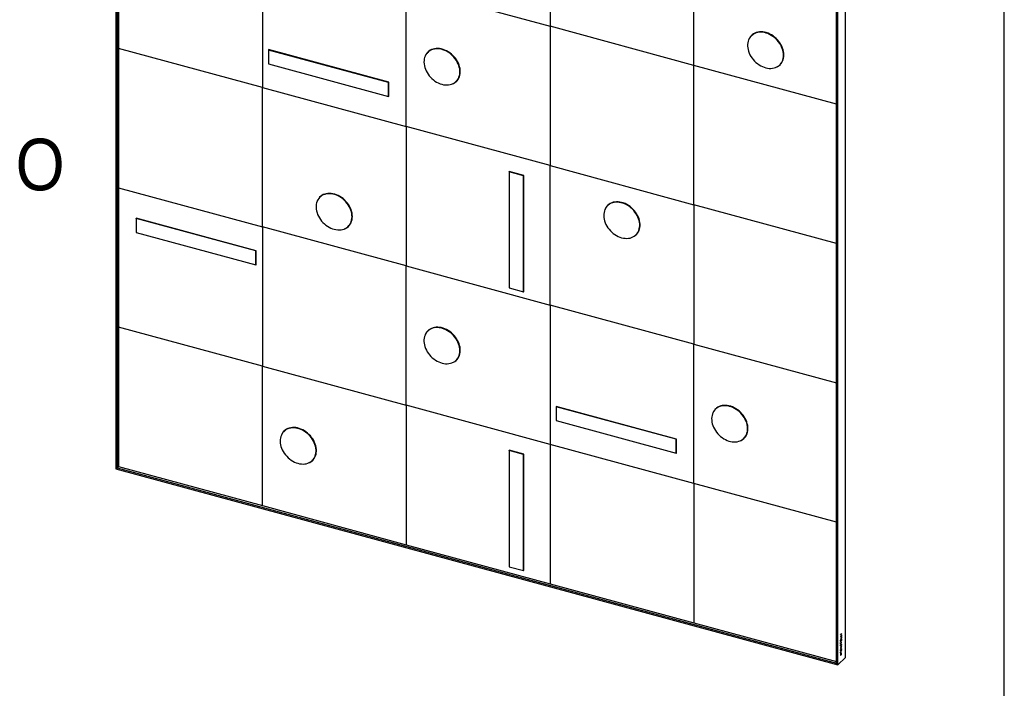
# Model space of a CAD drawing. Header units: millimetres. Extents: x 145 to 6295, y 51 to 4356.
# Tile 18 of 19: x 4478 to 6295, y 1563 to 2797. Entities that reach past the tile are written whole.
import ezdxf

# ---------------------------------------------------------------- set-up
doc = ezdxf.new("R2010")
doc.units = ezdxf.units.MM
doc.header["$LTSCALE"] = 15
doc.linetypes.add('SLD-Solido', pattern=[0])
doc.layers.add('SCHIZZI', color=9, linetype='Continuous')
doc.layers.add('SEZIONI', color=9, linetype='SLD-Solido')
doc.styles.add('SLDTEXTSTYLE0', font='GOTHIC.TTF', dxfattribs={"width": 0.913})

msp = doc.modelspace()

# ---------------------------------------------------------------- linework, layer by layer
for p, q in [((4655.82, 3773.49), (4655.82, 1968.29)), ((4658.47, 3770.19), (4658.47, 1970.14)), ((6001.75, 1619.97), (6001.75, 3425.16)), ((5985.1, 1609.59), (5985.1, 3409.65)), ((5987.75, 1606.3), (5987.75, 3411.5)), ((5456.78, 3041.84), (5456.78, 2784.69)), ((4660.8, 3001.02), (4660.8, 2743.87)), ((5722.1, 2712.58), (5722.1, 2969.73)), ((4926.13, 2928.91), (4926.13, 2671.76)), ((5191.45, 2599.65), (5191.45, 2856.8)), ((5191.45, 2856.8), (5456.78, 2784.69)), ((5722.1, 2712.58), (5456.78, 2784.69)), ((5456.78, 2784.69), (5456.78, 2527.54)), ((5829.51, 2768.56), (5828.11, 2767.2)), ((4926.13, 2671.76), (4660.8, 2743.87)), ((4660.8, 2743.87), (4660.8, 2486.72)), ((4937.6, 2740.92), (4938.41, 2741.71)), ((5158.71, 2680.83), (4937.6, 2740.92)), ((4937.6, 2740.92), (4937.6, 2715.21)), ((5159.17, 2681.71), (4937.63, 2741.92)), ((4937.63, 2741.92), (4937.63, 2740.94)), ((5232.53, 2737.95), (5231.12, 2736.58)), ((4937.6, 2715.21), (5158.71, 2655.11)), ((5722.1, 2455.43), (5722.1, 2712.58)), ((5985.1, 2641.11), (5722.1, 2712.58)), ((5880.49, 2713.52), (5881.89, 2714.89)), ((4926.13, 2414.61), (4926.13, 2671.76)), ((4926.13, 2671.76), (5191.45, 2599.65)), ((5158.71, 2680.83), (5159.17, 2681.28)), ((5158.71, 2655.11), (5158.71, 2680.83)), ((5159.17, 2655.57), (5159.17, 2681.71)), ((5283.51, 2682.91), (5284.91, 2684.27)), ((5158.71, 2655.11), (5159.17, 2655.57)), ((5191.45, 2599.65), (5191.45, 2342.5)), ((5456.78, 2527.54), (5191.45, 2599.65)), ((5456.78, 2527.54), (5722.1, 2455.43)), ((5456.78, 2270.39), (5456.78, 2527.54)), ((5381.14, 2516.23), (5381.6, 2516.69)), ((5381.14, 2516.23), (5381.14, 2301.94)), ((5407.67, 2509.02), (5381.14, 2516.23)), ((5408.14, 2509.48), (5381.16, 2516.81)), ((5381.16, 2516.81), (5381.16, 2516.26)), ((5407.67, 2509.02), (5408.14, 2509.48)), ((5407.67, 2294.73), (5407.67, 2509.02)), ((5408.14, 2294.76), (5408.14, 2509.48)), ((4660.8, 2486.72), (4926.13, 2414.61)), ((4660.8, 2486.72), (4660.8, 2229.57)), ((5033.53, 2470.59), (5032.13, 2469.22)), ((5564.18, 2454.95), (5562.78, 2453.58)), ((5985.1, 2383.96), (5722.1, 2455.43)), ((5722.1, 2455.43), (5722.1, 2198.28)), ((4693.06, 2430.23), (4693.53, 2430.68)), ((4693.06, 2430.23), (4693.06, 2404.51)), ((4914.16, 2370.14), (4693.06, 2430.23)), ((4914.63, 2370.59), (4693.08, 2430.8)), ((4693.08, 2430.8), (4693.08, 2430.25)), ((5084.52, 2415.55), (5085.92, 2416.92)), ((4693.06, 2404.51), (4914.16, 2344.42)), ((5191.45, 2342.5), (4926.13, 2414.61)), ((4926.13, 2414.61), (4926.13, 2157.46)), ((5615.17, 2399.91), (5616.57, 2401.27)), ((4914.16, 2370.14), (4914.63, 2370.59)), ((4914.16, 2344.42), (4914.16, 2370.14)), ((4914.63, 2344.45), (4914.63, 2370.59)), ((4914.16, 2344.42), (4914.63, 2344.88)), ((4914.29, 2344.54), (4914.63, 2344.45)), ((5191.45, 2085.35), (5191.45, 2342.5)), ((5191.45, 2342.5), (5456.78, 2270.39)), ((5381.14, 2301.94), (5407.67, 2294.73)), ((5407.67, 2294.73), (5408.14, 2295.18)), ((5407.79, 2294.85), (5408.14, 2294.76)), ((5456.78, 2270.39), (5456.78, 2013.24)), ((5722.1, 2198.28), (5456.78, 2270.39)), ((4926.13, 2157.46), (4660.8, 2229.57)), ((4660.8, 2229.57), (4660.8, 1972.42)), ((5232.53, 2223.65), (5231.12, 2222.28)), ((5722.1, 2198.28), (5985.1, 2126.81)), ((5722.1, 1941.13), (5722.1, 2198.28)), ((5283.51, 2168.61), (5284.91, 2169.97)), ((4926.13, 1900.31), (4926.13, 2157.46)), ((4926.13, 2157.46), (5191.45, 2085.35)), ((5456.78, 2013.24), (5191.45, 2085.35)), ((5191.45, 2085.35), (5191.45, 1828.2)), ((5468.25, 2082.83), (5468.72, 2083.28)), ((5689.36, 2022.74), (5468.25, 2082.83)), ((5468.25, 2082.83), (5468.25, 2057.11)), ((5689.82, 2023.19), (5468.28, 2083.4)), ((5468.28, 2083.4), (5468.28, 2082.85)), ((5763.18, 2079.43), (5761.78, 2078.06)), ((5468.25, 2057.11), (5689.36, 1997.02)), ((4967.2, 2038.61), (4965.8, 2037.24)), ((5689.36, 2022.74), (5689.82, 2023.19)), ((5689.36, 1997.02), (5689.36, 2022.74)), ((5689.82, 1997.05), (5689.82, 2023.19)), ((5814.16, 2024.39), (5815.56, 2025.75)), ((5381.14, 2001.93), (5381.6, 2002.39)), ((5381.14, 2001.93), (5381.14, 1787.64)), ((5407.67, 1994.72), (5381.14, 2001.93)), ((5408.14, 1995.18), (5381.16, 2002.51)), ((5381.16, 2002.51), (5381.16, 2001.95)), ((5722.1, 1941.13), (5456.78, 2013.24)), ((5456.78, 2013.24), (5456.78, 1756.09)), ((5018.19, 1983.57), (5019.59, 1984.93)), ((5407.67, 1994.72), (5408.14, 1995.18)), ((5407.67, 1780.43), (5407.67, 1994.72)), ((5408.14, 1780.45), (5408.14, 1995.18)), ((5689.36, 1997.02), (5689.82, 1997.48)), ((5689.48, 1997.14), (5689.82, 1997.05)), ((4655.82, 1968.29), (4658.47, 1970.14)), ((4655.82, 1968.29), (5987.75, 1606.3)), ((4658.47, 1970.14), (4660.8, 1972.42)), ((4658.47, 1970.14), (5985.1, 1609.59)), ((4660.8, 1972.42), (4926.13, 1900.31)), ((5985.1, 1869.66), (5722.1, 1941.13)), ((5722.1, 1941.13), (5722.1, 1683.98)), ((4926.13, 1900.31), (5191.45, 1828.2)), ((5191.45, 1828.2), (5456.78, 1756.09)), ((5381.14, 1787.64), (5407.67, 1780.43)), ((5407.67, 1780.43), (5408.14, 1780.88)), ((5407.79, 1780.55), (5408.14, 1780.45)), ((5456.78, 1756.09), (5722.1, 1683.98)), ((5722.1, 1683.98), (5985.1, 1612.51)), ((5994.47, 1664.21), (5992.42, 1662.21)), ((5992.42, 1661.63), (5994.38, 1663.55)), ((5992.42, 1661.52), (5994.47, 1663.52)), ((5992.42, 1662.21), (5992.42, 1661.52)), ((5994.12, 1659.74), (5992.42, 1658.08)), ((5992.42, 1657.5), (5994.38, 1659.41)), ((5992.42, 1657.38), (5994.47, 1659.39)), ((5992.42, 1658.08), (5992.42, 1657.38)), ((5994.12, 1655.65), (5992.42, 1653.98)), ((5992.42, 1653.4), (5994.38, 1655.31)), ((5992.42, 1653.29), (5994.47, 1655.29)), ((5992.42, 1653.98), (5992.42, 1653.29)), ((5994.47, 1662.04), (5994.12, 1661.7)), ((5994.12, 1661.7), (5994.12, 1659.74)), ((5994.47, 1657.94), (5994.12, 1657.61)), ((5994.12, 1657.61), (5994.12, 1655.65)), ((5994.47, 1653.75), (5994.13, 1653.42)), ((5994.13, 1653.42), (5994.13, 1651.28)), ((5994.38, 1663.55), (5994.38, 1664.13)), ((5994.38, 1663.55), (5994.47, 1663.52)), ((5994.38, 1659.41), (5994.38, 1661.95)), ((5994.38, 1659.41), (5994.47, 1659.39)), ((5994.38, 1655.31), (5994.38, 1657.86)), ((5994.38, 1655.31), (5994.47, 1655.29)), ((5994.38, 1650.94), (5994.38, 1653.66)), ((5994.47, 1663.52), (5994.47, 1664.21)), ((5994.47, 1659.39), (5994.47, 1662.04)), ((5994.47, 1655.29), (5994.47, 1657.94)), ((5994.47, 1650.92), (5994.47, 1653.75)), ((5992.41, 1637.54), (5992.4, 1637.53)), ((5992.4, 1637.53), (5992.4, 1636.9)), ((5992.4, 1636.94), (5994.38, 1637.28)), ((5992.4, 1636.9), (5994.47, 1637.26)), ((5994.47, 1641.2), (5992.41, 1637.54)), ((5992.76, 1652.05), (5992.42, 1651.72)), ((5992.42, 1651.72), (5992.42, 1648.92)), ((5992.42, 1649.03), (5994.38, 1650.94)), ((5992.42, 1648.92), (5994.47, 1650.92)), ((5992.77, 1647.81), (5992.42, 1647.46)), ((5992.42, 1647.46), (5992.42, 1644.4)), ((5992.42, 1644.51), (5992.68, 1644.77)), ((5992.42, 1644.4), (5992.77, 1644.74)), ((5992.65, 1643.33), (5992.64, 1643.31)), ((5992.94, 1643.24), (5992.65, 1643.33)), ((5992.85, 1643.26), (5992.65, 1643.33)), ((5992.67, 1649.97), (5992.67, 1651.97)), ((5992.67, 1649.97), (5992.76, 1649.94)), ((5992.68, 1646.65), (5992.68, 1647.72)), ((5992.68, 1645.95), (5994.38, 1647.61)), ((5992.68, 1646.65), (5992.77, 1646.62)), ((5992.68, 1644.77), (5992.68, 1645.95)), ((5992.68, 1645.95), (5992.77, 1645.92)), ((5992.68, 1644.77), (5992.77, 1644.74)), ((5992.76, 1649.94), (5992.76, 1652.05)), ((5993.26, 1650.44), (5992.76, 1649.94)), ((5994.47, 1648.28), (5992.77, 1646.62)), ((5992.77, 1646.62), (5992.77, 1647.81)), ((5992.77, 1645.92), (5994.47, 1647.58)), ((5992.77, 1644.74), (5992.77, 1645.92)), ((5993.55, 1639.05), (5992.78, 1637.68)), ((5992.78, 1637.68), (5992.86, 1637.65)), ((5992.84, 1643.24), (5992.85, 1643.26)), ((5992.85, 1643.26), (5992.94, 1643.24)), ((5993.64, 1639.03), (5992.86, 1637.65)), ((5992.86, 1637.65), (5993.64, 1637.8)), ((5992.9, 1641.01), (5992.9, 1641.02)), ((5992.93, 1643.22), (5992.94, 1643.24)), ((5992.96, 1641.66), (5992.95, 1641.65)), ((5992.99, 1640.99), (5992.99, 1641)), ((5993.6, 1652.64), (5993.26, 1652.31)), ((5993.26, 1652.31), (5993.26, 1650.44)), ((5993.51, 1650.79), (5993.51, 1652.55)), ((5993.51, 1650.79), (5993.6, 1650.77)), ((5993.55, 1639.05), (5993.64, 1639.03)), ((5993.6, 1650.77), (5993.6, 1652.64)), ((5994.13, 1651.28), (5993.6, 1650.77)), ((5993.64, 1637.8), (5993.64, 1639.03)), ((5993.82, 1644), (5993.83, 1644)), ((5993.88, 1644.64), (5993.87, 1644.63)), ((5993.9, 1642.16), (5993.89, 1642.14)), ((5993.89, 1642.14), (5994.16, 1641.98)), ((5993.89, 1639.64), (5994.38, 1640.49)), ((5993.89, 1637.9), (5993.89, 1639.64)), ((5993.89, 1639.64), (5993.98, 1639.61)), ((5993.89, 1637.9), (5993.98, 1637.87)), ((5994.13, 1635.82), (5993.89, 1635.13)), ((5993.89, 1635.13), (5993.89, 1635.12)), ((5993.91, 1643.97), (5993.91, 1643.98)), ((5993.98, 1639.61), (5994.47, 1640.47)), ((5993.98, 1637.87), (5993.98, 1639.61)), ((5994.47, 1637.97), (5993.98, 1637.87)), ((5994.14, 1635.81), (5994.13, 1635.82)), ((5994.16, 1641.98), (5994.17, 1642)), ((5994.38, 1650.94), (5994.47, 1650.92)), ((5994.38, 1647.61), (5994.38, 1648.2)), ((5994.38, 1647.61), (5994.47, 1647.58)), ((5994.38, 1640.49), (5994.38, 1641.05)), ((5994.38, 1640.49), (5994.47, 1640.47)), ((5994.38, 1637.28), (5994.38, 1637.95)), ((5994.38, 1637.28), (5994.47, 1637.26)), ((5994.47, 1647.58), (5994.47, 1648.28)), ((5994.47, 1640.47), (5994.47, 1641.2)), ((5994.47, 1637.26), (5994.47, 1637.97)), ((6001.75, 1619.97), (5987.75, 1606.3)), ((5992.48, 1633.6), (5991.86, 1633.51)), ((5991.86, 1633.51), (5991.86, 1632.99)), ((5991.86, 1633.03), (5992.32, 1633.09)), ((5991.86, 1632.99), (5992.4, 1633.07)), ((5992.32, 1633.09), (5992.4, 1633.07)), ((5992.42, 1623.82), (5994.38, 1625.74)), ((5992.42, 1623.71), (5994.47, 1625.72)), ((5992.42, 1625.12), (5992.42, 1623.71)), ((5992.65, 1629.85), (5992.43, 1629.64)), ((5992.43, 1629.64), (5992.43, 1628.06)), ((5992.43, 1628.17), (5993.48, 1629.19)), ((5992.43, 1628.06), (5993.57, 1629.17)), ((5992.56, 1628.76), (5992.56, 1629.77)), ((5992.56, 1628.76), (5992.65, 1628.73)), ((5993.87, 1633.31), (5992.65, 1633.14)), ((5992.65, 1633.14), (5992.74, 1633.11)), ((5992.65, 1628.73), (5992.65, 1629.85)), ((5992.88, 1628.96), (5992.65, 1628.73)), ((5992.67, 1625.49), (5992.67, 1624.77)), ((5992.67, 1624.77), (5992.76, 1624.74)), ((5992.71, 1634.4), (5992.7, 1634.38)), ((5992.9, 1634.25), (5992.7, 1634.37)), ((5992.99, 1634.23), (5992.71, 1634.4)), ((5992.73, 1633.67), (5992.82, 1633.65)), ((5993.96, 1633.28), (5992.74, 1633.11)), ((5992.76, 1624.74), (5994.12, 1626.07)), ((5992.76, 1625.46), (5992.76, 1624.74)), ((5994.11, 1633.83), (5992.82, 1633.65)), ((5993.11, 1630.16), (5992.88, 1629.94)), ((5992.88, 1629.94), (5992.88, 1628.96)), ((5992.89, 1634.23), (5992.9, 1634.25)), ((5992.9, 1634.25), (5992.99, 1634.23)), ((5992.98, 1634.21), (5992.99, 1634.23)), ((5993.02, 1629.2), (5993.02, 1630.07)), ((5993.02, 1629.2), (5993.11, 1629.18)), ((5993.11, 1629.18), (5993.11, 1630.16)), ((5993.35, 1629.41), (5993.11, 1629.18)), ((5993.35, 1631.71), (5993.36, 1631.72)), ((5993.57, 1630.76), (5993.35, 1630.54)), ((5993.35, 1630.54), (5993.35, 1629.41)), ((5993.36, 1627.43), (5993.35, 1627.42)), ((5993.44, 1632.41), (5993.44, 1632.41)), ((5993.44, 1631.69), (5993.45, 1631.69)), ((5993.44, 1628.13), (5993.44, 1628.12)), ((5993.45, 1627.41), (5993.44, 1627.4)), ((5993.48, 1629.19), (5993.48, 1630.67)), ((5993.48, 1629.19), (5993.57, 1629.17)), ((5993.57, 1629.17), (5993.57, 1630.76)), ((5993.87, 1633.31), (5993.96, 1633.28)), ((5994.12, 1626.07), (5994.12, 1626.79)), ((5994.22, 1633.36), (5994.9, 1633.45)), ((5994.22, 1633.36), (5994.31, 1633.33)), ((5994.31, 1633.33), (5994.99, 1633.43)), ((5994.35, 1633.9), (5994.43, 1633.87)), ((5994.38, 1625.74), (5994.38, 1627.15)), ((5994.38, 1625.74), (5994.47, 1625.72)), ((5994.99, 1633.95), (5994.43, 1633.87)), ((5994.47, 1625.72), (5994.47, 1627.13)), ((5994.9, 1633.45), (5994.9, 1633.94)), ((5994.9, 1633.45), (5994.99, 1633.43)), ((5994.99, 1633.43), (5994.99, 1633.95)), ((5987.75, 1606.3), (5985.1, 1609.59))]:
    msp.add_line(p, q)
at = {"flags": 128}
for points in [[(5822.92, 2738.48), (5824.11, 2735.27), (5825.57, 2732.11), (5827.3, 2729.03), (5829.29, 2726.05), (5831.51, 2723.2), (5833.94, 2720.52), (5836.56, 2718.02), (5839.35, 2715.73), (5842.28, 2713.67), (5845.32, 2711.86), (5848.44, 2710.32), (5851.62, 2709.05), (5854.82, 2708.08), (5858.02, 2707.41), (5861.18, 2707.05), (5864.28, 2706.99), (5867.29, 2707.25), (5870.17, 2707.82), (5872.91, 2708.69), (5875.47, 2709.86), (5877.84, 2711.32), (5879.98, 2713.04), (5881.89, 2715.02), (5883.53, 2717.23), (5884.91, 2719.67), (5886, 2722.29), (5886.79, 2725.09), (5887.28, 2728.02), (5887.46, 2731.07), (5887.34, 2734.21), (5886.9, 2737.41), (5886.16, 2740.63), (5885.12, 2743.85), (5883.8, 2747.04), (5882.2, 2750.16), (5880.33, 2753.2), (5878.23, 2756.11), (5875.9, 2758.88), (5873.37, 2761.47), (5870.66, 2763.87), (5867.8, 2766.05), (5864.82, 2767.99), (5861.73, 2769.67), (5858.58, 2771.07), (5855.38, 2772.19), (5852.18, 2773.01), (5848.99, 2773.53), (5845.86, 2773.74), (5842.8, 2773.64), (5839.85, 2773.22), (5837.04, 2772.5), (5834.39, 2771.48), (5831.92, 2770.17), (5829.66, 2768.57), (5827.64, 2766.72), (5825.86, 2764.62), (5824.34, 2762.29), (5823.11, 2759.76), (5822.17, 2757.05), (5821.52, 2754.18), (5821.19, 2751.19), (5821.16, 2748.09), (5821.44, 2744.92), (5822.03, 2741.7), (5822.92, 2738.48)], [(5888.15, 2731.74), (5888, 2734.91), (5887.53, 2738.13), (5886.76, 2741.37), (5885.69, 2744.61), (5884.33, 2747.82), (5882.69, 2750.96), (5880.8, 2754), (5878.66, 2756.92), (5876.3, 2759.7), (5873.73, 2762.29), (5870.99, 2764.69), (5868.1, 2766.86), (5865.08, 2768.79), (5861.97, 2770.45), (5858.79, 2771.84), (5855.57, 2772.94), (5852.35, 2773.75), (5849.15, 2774.24), (5846, 2774.42), (5842.93, 2774.29), (5839.97, 2773.84), (5837.15, 2773.09), (5834.5, 2772.04), (5832.03, 2770.69), (5829.78, 2769.06), (5827.76, 2767.18), (5825.99, 2765.04), (5824.49, 2762.68), (5823.46, 2760.56)], [(5832.21, 2770.8), (5831.06, 2769.94), (5829.51, 2768.56)], [(5289.62, 2693.69), (5290.2, 2696.59), (5290.46, 2699.61), (5290.42, 2702.73), (5290.07, 2705.91), (5289.41, 2709.13), (5288.45, 2712.36), (5287.2, 2715.56), (5285.68, 2718.7), (5283.89, 2721.76), (5281.85, 2724.71), (5279.58, 2727.52), (5277.1, 2730.17), (5274.44, 2732.62), (5271.62, 2734.86), (5268.66, 2736.87), (5265.6, 2738.62), (5262.46, 2740.1), (5259.28, 2741.3), (5256.07, 2742.2), (5252.88, 2742.81), (5249.73, 2743.1), (5246.65, 2743.08), (5243.67, 2742.75), (5240.81, 2742.11), (5238.11, 2741.17), (5235.59, 2739.94), (5233.28, 2738.42), (5231.18, 2736.64), (5229.33, 2734.6), (5227.75, 2732.34), (5226.44, 2729.86), (5225.41, 2727.19), (5224.69, 2724.36), (5224.27, 2721.4), (5224.16, 2718.33), (5224.35, 2715.17), (5224.86, 2711.97), (5225.67, 2708.74), (5226.77, 2705.53), (5228.16, 2702.35), (5229.82, 2699.24), (5231.74, 2696.23), (5233.9, 2693.35), (5236.27, 2690.62), (5238.85, 2688.07), (5241.59, 2685.72), (5244.48, 2683.59), (5247.49, 2681.71), (5250.6, 2680.09), (5253.76, 2678.75), (5256.96, 2677.7), (5260.16, 2676.95), (5263.34, 2676.5), (5266.46, 2676.36), (5269.49, 2676.54), (5272.41, 2677.02), (5275.19, 2677.81), (5277.81, 2678.9), (5280.23, 2680.28), (5282.44, 2681.93), (5284.41, 2683.84), (5286.13, 2685.99), (5287.58, 2688.37), (5288.75, 2690.94), (5289.62, 2693.69)], [(5276.76, 2678.42), (5278.69, 2679.29), (5281.11, 2680.71), (5283.3, 2682.4), (5285.26, 2684.35), (5286.96, 2686.54), (5288.39, 2688.96), (5289.54, 2691.57), (5290.38, 2694.36), (5290.93, 2697.29), (5291.16, 2700.35), (5291.08, 2703.49), (5290.69, 2706.7), (5290, 2709.95), (5289, 2713.19), (5287.71, 2716.41), (5286.15, 2719.57), (5284.31, 2722.64), (5282.23, 2725.59), (5279.92, 2728.4), (5277.41, 2731.04), (5274.71, 2733.49), (5271.85, 2735.72), (5268.87, 2737.71), (5265.77, 2739.45), (5262.61, 2740.91), (5259.4, 2742.08), (5256.17, 2742.96), (5252.96, 2743.53), (5249.79, 2743.79), (5246.7, 2743.74), (5243.72, 2743.37), (5240.86, 2742.69), (5238.16, 2741.71), (5235.65, 2740.44), (5233.34, 2738.88), (5231.26, 2737.06), (5229.42, 2734.98), (5227.86, 2732.67), (5226.57, 2730.16), (5226.47, 2729.94)], [(5231.89, 2737.66), (5230.36, 2735.89), (5229.9, 2735.28)], [(5873.75, 2709.04), (5876.3, 2710.23), (5878.66, 2711.72), (5880.8, 2713.48), (5882.69, 2715.49), (5884.33, 2717.74), (5885.69, 2720.21), (5886.76, 2722.87), (5887.53, 2725.69), (5888, 2728.66), (5888.15, 2731.74)], [(5879.16, 2712.33), (5879.59, 2712.63), (5881.59, 2714.26)], [(5881.89, 2714.89), (5883.29, 2716.39), (5884.19, 2717.53)], [(5282.18, 2681.71), (5284.24, 2683.31), (5284.61, 2683.65)], [(5284.91, 2684.27), (5285.81, 2685.21), (5287.21, 2686.92)], [(5029.97, 2466.77), (5028.44, 2464.46), (5027.19, 2461.93), (5026.23, 2459.23), (5025.58, 2456.37), (5025.22, 2453.38), (5025.18, 2450.29), (5025.44, 2447.12), (5026.02, 2443.91), (5026.89, 2440.68), (5028.06, 2437.47), (5029.51, 2434.31), (5031.23, 2431.22), (5033.2, 2428.24), (5035.4, 2425.38), (5037.83, 2422.69), (5040.44, 2420.18), (5043.22, 2417.88), (5046.14, 2415.81), (5049.17, 2413.98), (5052.29, 2412.42), (5055.47, 2411.14), (5058.67, 2410.15), (5061.87, 2409.47), (5065.03, 2409.09), (5068.14, 2409.02), (5071.15, 2409.26), (5074.04, 2409.81), (5076.79, 2410.67), (5079.36, 2411.82), (5081.74, 2413.26), (5083.89, 2414.97), (5085.81, 2416.93), (5087.48, 2419.14), (5088.87, 2421.56), (5089.97, 2424.17), (5090.78, 2426.96), (5091.29, 2429.89), (5091.49, 2432.93), (5091.38, 2436.07), (5090.96, 2439.26), (5090.23, 2442.48), (5089.21, 2445.7), (5087.9, 2448.89), (5086.31, 2452.02), (5084.47, 2455.06), (5082.37, 2457.99), (5080.06, 2460.76), (5077.54, 2463.37), (5074.84, 2465.77), (5071.99, 2467.96), (5069.01, 2469.92), (5065.93, 2471.61), (5062.77, 2473.03), (5059.58, 2474.17), (5056.38, 2475.01), (5053.19, 2475.54), (5050.05, 2475.76), (5046.99, 2475.68), (5044.04, 2475.28), (5041.21, 2474.57), (5038.55, 2473.57), (5036.07, 2472.27), (5033.8, 2470.7), (5031.76, 2468.86), (5029.97, 2466.77)], [(5092.18, 2433.77), (5092.02, 2436.94), (5091.56, 2440.16), (5090.78, 2443.4), (5089.71, 2446.64), (5088.35, 2449.85), (5086.72, 2452.99), (5084.82, 2456.03), (5082.68, 2458.95), (5080.32, 2461.72), (5077.76, 2464.32), (5075.02, 2466.71), (5072.12, 2468.89), (5069.11, 2470.81), (5065.99, 2472.48), (5062.81, 2473.87), (5059.6, 2474.97), (5056.37, 2475.77), (5053.17, 2476.27), (5050.02, 2476.45), (5046.95, 2476.32), (5043.99, 2475.87), (5041.17, 2475.12), (5038.52, 2474.06), (5036.05, 2472.72), (5033.8, 2471.09), (5031.78, 2469.2), (5030.01, 2467.07), (5028.51, 2464.71), (5027.48, 2462.59)], [(5036.23, 2472.83), (5035.2, 2472.06), (5033.53, 2470.59)], [(5573.41, 2402.59), (5576.31, 2400.48), (5579.33, 2398.61), (5582.43, 2397.01), (5585.6, 2395.68), (5588.8, 2394.65), (5592.01, 2393.91), (5595.18, 2393.48), (5598.29, 2393.36), (5601.32, 2393.56), (5604.24, 2394.06), (5607.01, 2394.87), (5609.61, 2395.97), (5612.02, 2397.36), (5614.21, 2399.03), (5616.17, 2400.96), (5617.88, 2403.12), (5619.31, 2405.51), (5620.46, 2408.1), (5621.32, 2410.85), (5621.88, 2413.76), (5622.13, 2416.79), (5622.07, 2419.91), (5621.7, 2423.1), (5621.02, 2426.32), (5620.05, 2429.54), (5618.78, 2432.74), (5617.24, 2435.88), (5615.43, 2438.94), (5613.38, 2441.88), (5611.1, 2444.68), (5608.61, 2447.32), (5605.94, 2449.76), (5603.11, 2451.98), (5600.14, 2453.97), (5597.08, 2455.71), (5593.94, 2457.18), (5590.75, 2458.36), (5587.54, 2459.25), (5584.35, 2459.83), (5581.2, 2460.11), (5578.13, 2460.07), (5575.15, 2459.72), (5572.31, 2459.06), (5569.62, 2458.11), (5567.11, 2456.86), (5564.81, 2455.32), (5562.73, 2453.53), (5560.89, 2451.48), (5559.32, 2449.2), (5558.03, 2446.71), (5557.02, 2444.03), (5556.31, 2441.2), (5555.91, 2438.22), (5555.81, 2435.15), (5556.03, 2431.99), (5556.55, 2428.78), (5557.38, 2425.56), (5558.5, 2422.34), (5559.91, 2419.17), (5561.58, 2416.07), (5563.52, 2413.06), (5565.69, 2410.19), (5568.07, 2407.47), (5570.66, 2404.93), (5573.41, 2402.59)], [(5608.42, 2395.42), (5609.71, 2395.98), (5612.18, 2397.33), (5614.43, 2398.95), (5616.45, 2400.84), (5618.22, 2402.97), (5619.72, 2405.34), (5620.94, 2407.9), (5621.86, 2410.65), (5622.48, 2413.55), (5622.79, 2416.57), (5622.79, 2419.7), (5622.48, 2422.9), (5621.86, 2426.13), (5620.94, 2429.38), (5619.72, 2432.61), (5618.22, 2435.78), (5616.45, 2438.88), (5614.43, 2441.87), (5612.18, 2444.72), (5609.71, 2447.4), (5607.06, 2449.9), (5604.24, 2452.18), (5601.28, 2454.24), (5598.21, 2456.04), (5595.06, 2457.57), (5591.86, 2458.82), (5588.63, 2459.77), (5585.42, 2460.42), (5582.24, 2460.75), (5579.12, 2460.78), (5576.11, 2460.49), (5573.22, 2459.89), (5570.48, 2458.98), (5567.91, 2457.78), (5565.55, 2456.3), (5563.41, 2454.54), (5561.51, 2452.52), (5559.88, 2450.27), (5558.52, 2447.81), (5558.13, 2446.94)], [(5563.56, 2454.67), (5562.45, 2453.43), (5561.56, 2452.28)], [(5566.88, 2457.18), (5566.21, 2456.69), (5564.18, 2454.95)], [(5077.77, 2411.06), (5080.32, 2412.26), (5082.68, 2413.75), (5084.82, 2415.51), (5086.72, 2417.52), (5088.35, 2419.77), (5089.71, 2422.24), (5090.78, 2424.9), (5091.56, 2427.72), (5092.02, 2430.69), (5092.18, 2433.77)], [(5083.19, 2414.36), (5083.62, 2414.66), (5085.62, 2416.29)], [(5085.92, 2416.92), (5087.21, 2418.3), (5088.22, 2419.56)], [(5613.84, 2398.71), (5615.37, 2399.86), (5616.27, 2400.65)], [(5616.57, 2401.27), (5617.57, 2402.32), (5618.87, 2403.92)], [(5245.25, 2168.78), (5248.29, 2166.97), (5251.41, 2165.42), (5254.58, 2164.15), (5257.79, 2163.18), (5260.99, 2162.5), (5264.15, 2162.13), (5267.25, 2162.08), (5270.26, 2162.33), (5273.15, 2162.89), (5275.88, 2163.76), (5278.45, 2164.93), (5280.82, 2166.38), (5282.97, 2168.1), (5284.88, 2170.07), (5286.53, 2172.28), (5287.91, 2174.71), (5289, 2177.33), (5289.8, 2180.12), (5290.3, 2183.06), (5290.48, 2186.11), (5290.36, 2189.25), (5289.93, 2192.44), (5289.19, 2195.66), (5288.16, 2198.88), (5286.84, 2202.07), (5285.24, 2205.2), (5283.38, 2208.24), (5281.28, 2211.15), (5278.96, 2213.92), (5276.43, 2216.52), (5273.72, 2218.92), (5270.87, 2221.1), (5267.88, 2223.04), (5264.8, 2224.73), (5261.64, 2226.14), (5258.45, 2227.26), (5255.25, 2228.09), (5252.06, 2228.61), (5248.93, 2228.82), (5245.87, 2228.72), (5242.92, 2228.31), (5240.1, 2227.6), (5237.45, 2226.58), (5234.98, 2225.27), (5232.71, 2223.69), (5230.68, 2221.84), (5228.9, 2219.74), (5227.38, 2217.42), (5226.14, 2214.89), (5225.2, 2212.18), (5224.55, 2209.31), (5224.21, 2206.32), (5224.18, 2203.22), (5224.45, 2200.05), (5225.04, 2196.84), (5225.92, 2193.61), (5227.1, 2190.4), (5228.56, 2187.24), (5230.29, 2184.16), (5232.27, 2181.18), (5234.49, 2178.33), (5236.92, 2175.64), (5239.54, 2173.14), (5242.32, 2170.85), (5245.25, 2168.78)], [(5276.76, 2164.12), (5278.69, 2164.99), (5281.11, 2166.41), (5283.3, 2168.1), (5285.26, 2170.05), (5286.96, 2172.24), (5288.39, 2174.66), (5289.54, 2177.27), (5290.38, 2180.06), (5290.93, 2182.99), (5291.16, 2186.05), (5291.08, 2189.19), (5290.69, 2192.4), (5290, 2195.64), (5289, 2198.89), (5287.71, 2202.11), (5286.15, 2205.26), (5284.31, 2208.34), (5282.23, 2211.29), (5279.92, 2214.1), (5277.41, 2216.74), (5274.71, 2219.19), (5271.85, 2221.42), (5268.87, 2223.41), (5265.77, 2225.15), (5262.61, 2226.61), (5259.4, 2227.78), (5256.17, 2228.66), (5252.96, 2229.23), (5249.79, 2229.49), (5246.7, 2229.43), (5243.72, 2229.07), (5240.86, 2228.39), (5238.16, 2227.41), (5235.65, 2226.14), (5233.34, 2224.58), (5231.26, 2222.76), (5229.42, 2220.68), (5227.86, 2218.37), (5226.57, 2215.86), (5226.47, 2215.64)], [(5231.89, 2223.36), (5230.36, 2221.59), (5229.9, 2220.98)], [(5235.22, 2225.88), (5234.11, 2225.05), (5232.53, 2223.65)], [(5282.18, 2167.41), (5284.24, 2169.01), (5284.61, 2169.35)], [(5284.91, 2169.97), (5286.28, 2171.44), (5287.21, 2172.62)], [(5820.31, 2049.57), (5819.45, 2052.8), (5818.29, 2056.01), (5816.85, 2059.17), (5815.14, 2062.27), (5813.18, 2065.25), (5810.98, 2068.11), (5808.57, 2070.81), (5805.97, 2073.33), (5803.2, 2075.64), (5800.28, 2077.73), (5797.25, 2079.56), (5794.13, 2081.13), (5790.96, 2082.42), (5787.76, 2083.42), (5784.56, 2084.12), (5781.39, 2084.52), (5778.28, 2084.6), (5775.27, 2084.37), (5772.37, 2083.83), (5769.62, 2082.99), (5767.04, 2081.85), (5764.65, 2080.42), (5762.48, 2078.72), (5760.56, 2076.77), (5758.88, 2074.57), (5757.48, 2072.16), (5756.36, 2069.55), (5755.54, 2066.77), (5755.02, 2063.85), (5754.81, 2060.81), (5754.91, 2057.68), (5755.31, 2054.49), (5756.02, 2051.27), (5757.03, 2048.04), (5758.33, 2044.85), (5759.91, 2041.72), (5761.74, 2038.67), (5763.83, 2035.75), (5766.13, 2032.96), (5768.64, 2030.35), (5771.34, 2027.93), (5774.18, 2025.74), (5777.16, 2023.77), (5780.24, 2022.07), (5783.38, 2020.63), (5786.58, 2019.49), (5789.78, 2018.64), (5792.97, 2018.09), (5796.11, 2017.85), (5799.17, 2017.93), (5802.14, 2018.31), (5804.96, 2019), (5807.63, 2020), (5810.12, 2021.28), (5812.4, 2022.84), (5814.45, 2024.67), (5816.25, 2026.75), (5817.79, 2029.06), (5819.05, 2031.57), (5820.02, 2034.26), (5820.7, 2037.12), (5821.06, 2040.11), (5821.12, 2043.2), (5820.87, 2046.36), (5820.31, 2049.57)], [(5807.41, 2019.9), (5809.34, 2020.77), (5811.76, 2022.19), (5813.95, 2023.88), (5815.91, 2025.83), (5817.61, 2028.02), (5819.04, 2030.44), (5820.19, 2033.05), (5821.04, 2035.84), (5821.58, 2038.77), (5821.81, 2041.83), (5821.73, 2044.97), (5821.35, 2048.18), (5820.65, 2051.43), (5819.65, 2054.67), (5818.36, 2057.89), (5816.8, 2061.05), (5814.96, 2064.12), (5812.88, 2067.07), (5810.57, 2069.88), (5808.06, 2072.52), (5805.36, 2074.97), (5802.5, 2077.2), (5799.52, 2079.19), (5796.43, 2080.93), (5793.26, 2082.39), (5790.05, 2083.56), (5786.82, 2084.44), (5783.61, 2085.01), (5780.45, 2085.27), (5777.35, 2085.22), (5774.37, 2084.85), (5771.51, 2084.17), (5768.81, 2083.19), (5766.3, 2081.92), (5763.99, 2080.36), (5761.91, 2078.54), (5760.07, 2076.46), (5758.51, 2074.15), (5757.22, 2071.64), (5757.13, 2071.42)], [(5762.54, 2079.14), (5761.01, 2077.37), (5760.55, 2076.76)], [(5765.87, 2081.66), (5763.88, 2080.09), (5763.18, 2079.43)], [(4979.18, 1984.24), (4982.19, 1982.36), (4985.29, 1980.74), (4988.46, 1979.4), (4991.66, 1978.35), (4994.86, 1977.6), (4998.04, 1977.16), (5001.15, 1977.02), (5004.19, 1977.2), (5007.11, 1977.68), (5009.89, 1978.48), (5012.5, 1979.57), (5014.92, 1980.95), (5017.12, 1982.6), (5019.1, 1984.51), (5020.81, 1986.67), (5022.26, 1989.04), (5023.43, 1991.62), (5024.3, 1994.37), (5024.87, 1997.27), (5025.14, 2000.29), (5025.09, 2003.41), (5024.74, 2006.59), (5024.08, 2009.81), (5023.12, 2013.04), (5021.87, 2016.24), (5020.34, 2019.38), (5018.55, 2022.44), (5016.51, 2025.39), (5014.23, 2028.2), (5011.76, 2030.84), (5009.09, 2033.3), (5006.27, 2035.53), (5003.32, 2037.54), (5000.25, 2039.29), (4997.12, 2040.77), (4993.93, 2041.97), (4990.72, 2042.87), (4987.53, 2043.47), (4984.38, 2043.76), (4981.3, 2043.74), (4978.32, 2043.4), (4975.47, 2042.76), (4972.77, 2041.82), (4970.25, 2040.59), (4967.94, 2039.07), (4965.84, 2037.28), (4964, 2035.25), (4962.41, 2032.98), (4961.1, 2030.5), (4960.08, 2027.83), (4959.36, 2025), (4958.94, 2022.04), (4958.83, 2018.96), (4959.03, 2015.81), (4959.54, 2012.6), (4960.35, 2009.38), (4961.45, 2006.16), (4962.85, 2002.99), (4964.51, 1999.88), (4966.43, 1996.87), (4968.59, 1993.99), (4970.96, 1991.26), (4973.54, 1988.71), (4976.28, 1986.36), (4979.18, 1984.24)], [(5011.44, 1979.08), (5013.37, 1979.95), (5015.78, 1981.37), (5017.98, 1983.06), (5019.94, 1985.01), (5021.64, 1987.2), (5023.07, 1989.62), (5024.21, 1992.23), (5025.06, 1995.02), (5025.6, 1997.95), (5025.84, 2001.01), (5025.76, 2004.15), (5025.37, 2007.36), (5024.67, 2010.6), (5023.68, 2013.85), (5022.39, 2017.07), (5020.82, 2020.22), (5018.99, 2023.3), (5016.91, 2026.25), (5014.6, 2029.06), (5012.08, 2031.7), (5009.38, 2034.15), (5006.53, 2036.38), (5003.54, 2038.37), (5000.45, 2040.11), (4997.28, 2041.57), (4994.07, 2042.74), (4990.85, 2043.62), (4987.64, 2044.19), (4984.47, 2044.45), (4981.38, 2044.39), (4978.39, 2044.03), (4975.53, 2043.35), (4972.83, 2042.37), (4970.32, 2041.1), (4968.01, 2039.54), (4965.93, 2037.72), (4964.1, 2035.64), (4962.53, 2033.33), (4961.24, 2030.82), (4961.15, 2030.6)], [(4966.57, 2038.32), (4965.03, 2036.55), (4964.57, 2035.94)], [(5812.83, 2023.19), (5814.89, 2024.79), (5815.26, 2025.13)], [(5016.86, 1982.37), (5018.91, 1983.97), (5019.29, 1984.31)], [(5019.59, 1984.93), (5020.5, 1985.88), (5021.89, 1987.58)]]:
    msp.add_lwpolyline(points, dxfattribs=at)
for centre, radius, start, end in [((5844.61, 2753.1), 21.86, 136.04006, 144.1845), ((5247.65, 2722.45), 21.66, 125.01483, 134.29542), ((5048.63, 2455.13), 21.86, 136.04006, 144.18451), ((4982.32, 2023.11), 21.66, 125.0144, 134.29554), ((5800.42, 2041.26), 21.67, 314.31695, 323.59298)]:
    msp.add_arc(centre, radius, start, end)
for points, knots in [([(5992.64, 1643.31), (5992.59, 1643.13), (5992.49, 1642.76), (5992.41, 1642.21), (5992.38, 1641.68), (5992.41, 1641.21), (5992.54, 1640.9), (5992.74, 1640.8), (5992.9, 1640.93), (5992.99, 1640.99)], [0, 0, 0, 0, 0.1460704, 0.2887682, 0.4377557, 0.5951452, 0.7341478, 0.8644717, 1, 1, 1, 1]), ([(5992.52, 1640.93), (5992.56, 1640.9), (5992.67, 1640.83), (5992.81, 1640.94), (5992.9, 1641.01)], [0, 0, 0, 0, 0.405582, 1, 1, 1, 1]), ([(5992.87, 1641.68), (5992.83, 1641.65), (5992.77, 1641.6), (5992.69, 1641.67), (5992.64, 1641.82), (5992.63, 1642.12), (5992.67, 1642.61), (5992.78, 1643.02), (5992.84, 1643.24)], [0, 0, 0, 0, 0.0943892, 0.189365, 0.2976915, 0.4258978, 0.6931705, 1, 1, 1, 1]), ([(5992.95, 1641.65), (5992.92, 1641.63), (5992.86, 1641.58), (5992.78, 1641.64), (5992.73, 1641.79), (5992.71, 1642.09), (5992.76, 1642.59), (5992.87, 1643), (5992.93, 1643.22)], [0, 0, 0, 0, 0.0943892, 0.189365, 0.2976915, 0.4258978, 0.6931705, 1, 1, 1, 1]), ([(5992.9, 1641.02), (5992.97, 1641.09), (5993.09, 1641.22), (5993.24, 1641.52), (5993.43, 1642.08), (5993.48, 1642.54), (5993.52, 1642.88)], [0, 0, 0, 0, 0.1872531, 0.3476527, 0.509467, 1, 1, 1, 1]), ([(5993.27, 1642.83), (5993.25, 1642.65), (5993.21, 1642.36), (5993.15, 1642), (5993.05, 1641.76), (5992.99, 1641.69), (5992.96, 1641.66)], [0, 0, 0, 0, 0.4294113, 0.7007161, 0.8502874, 1, 1, 1, 1]), ([(5992.99, 1641), (5993.06, 1641.06), (5993.17, 1641.19), (5993.33, 1641.49), (5993.51, 1642.06), (5993.57, 1642.51), (5993.61, 1642.85)], [0, 0, 0, 0, 0.1872531, 0.3476527, 0.509467, 1, 1, 1, 1]), ([(5993.87, 1644.63), (5993.79, 1644.54), (5993.63, 1644.36), (5993.45, 1643.88), (5993.34, 1643.36), (5993.29, 1643.02), (5993.27, 1642.83)], [0, 0, 0, 0, 0.2440399, 0.4814505, 0.7097813, 1, 1, 1, 1]), ([(5993.52, 1642.88), (5993.54, 1643.05), (5993.57, 1643.34), (5993.65, 1643.69), (5993.74, 1643.91), (5993.79, 1643.97), (5993.82, 1644)], [0, 0, 0, 0, 0.44909622, 0.71767873, 0.86088007, 1, 1, 1, 1]), ([(5993.61, 1642.85), (5993.63, 1643.03), (5993.66, 1643.31), (5993.73, 1643.67), (5993.82, 1643.88), (5993.88, 1643.94), (5993.91, 1643.97)], [0, 0, 0, 0, 0.44909622, 0.71767873, 0.86088007, 1, 1, 1, 1]), ([(5994.17, 1642), (5994.24, 1642.24), (5994.38, 1642.72), (5994.49, 1643.48), (5994.51, 1644.21), (5994.39, 1644.72), (5994.14, 1644.84), (5993.97, 1644.71), (5993.88, 1644.64)], [0, 0, 0, 0, 0.1759074, 0.3484954, 0.5452361, 0.7483254, 0.8703401, 1, 1, 1, 1]), ([(5993.89, 1635.12), (5993.93, 1635.08), (5994.01, 1634.99), (5994.11, 1634.8), (5994.15, 1634.54), (5994.16, 1634.22), (5994.13, 1633.98), (5994.11, 1633.83)], [0, 0, 0, 0, 0.2086835, 0.4014828, 0.5984123, 0.7578028, 1, 1, 1, 1]), ([(5993.91, 1643.98), (5993.95, 1644.01), (5994.02, 1644.06), (5994.1, 1643.99), (5994.15, 1643.82), (5994.16, 1643.57), (5994.15, 1643.21), (5994.07, 1642.72), (5993.96, 1642.35), (5993.9, 1642.16)], [0, 0, 0, 0, 0.0886001, 0.1775904, 0.2803753, 0.4039243, 0.5463947, 0.7592876, 1, 1, 1, 1]), ([(5994.08, 1642.03), (5994.15, 1642.27), (5994.3, 1642.75), (5994.41, 1643.51), (5994.42, 1644.22), (5994.3, 1644.76), (5994.12, 1644.8), (5994.05, 1644.81)], [0, 0, 0, 0, 0.2033469, 0.4028565, 0.6302865, 0.8650553, 1, 1, 1, 1]), ([(5994.35, 1633.9), (5994.36, 1633.99), (5994.39, 1634.19), (5994.42, 1634.52), (5994.42, 1634.99), (5994.33, 1635.55), (5994.15, 1635.74), (5994.05, 1635.84)], [0, 0, 0, 0, 0.1070173, 0.2171799, 0.3844467, 0.6825263, 1, 1, 1, 1]), ([(5994.43, 1633.87), (5994.45, 1633.97), (5994.48, 1634.17), (5994.5, 1634.5), (5994.5, 1634.96), (5994.42, 1635.52), (5994.24, 1635.71), (5994.14, 1635.81)], [0, 0, 0, 0, 0.1070173, 0.2171799, 0.3844467, 0.6825263, 1, 1, 1, 1]), ([(5992.4, 1633.07), (5992.4, 1632.98), (5992.39, 1632.85), (5992.38, 1632.71), (5992.38, 1632.65), (5992.38, 1632.62), (5992.38, 1632.61), (5992.38, 1632.6), (5992.38, 1632.6), (5992.38, 1632.6), (5992.38, 1632.6), (5992.38, 1632.6), (5992.38, 1632.33), (5992.43, 1631.87), (5992.67, 1631.45), (5993.02, 1631.36), (5993.3, 1631.58), (5993.44, 1631.69)], [0, 0, 0, 0, 0.0692641, 0.102088, 0.1170424, 0.1237265, 0.1266881, 0.1279952, 0.1285711, 0.1288247, 0.1289363, 0.1289854, 0.129024, 0.3530678, 0.564112, 0.7753896, 1, 1, 1, 1]), ([(5993.44, 1628.12), (5993.28, 1627.93), (5992.97, 1627.57), (5992.64, 1626.71), (5992.45, 1625.86), (5992.43, 1625.38), (5992.42, 1625.12)], [0, 0, 0, 0, 0.279532, 0.5454242, 0.7630634, 1, 1, 1, 1]), ([(5992.7, 1634.38), (5992.65, 1634.24), (5992.57, 1633.99), (5992.51, 1633.72), (5992.48, 1633.6)], [0, 0, 0, 0, 0.5342378, 1, 1, 1, 1]), ([(5992.65, 1633.14), (5992.65, 1633.1), (5992.64, 1633.05), (5992.64, 1633), (5992.64, 1632.97), (5992.64, 1632.96), (5992.64, 1632.96), (5992.64, 1632.96), (5992.64, 1632.96), (5992.64, 1632.95), (5992.64, 1632.95), (5992.64, 1632.95), (5992.64, 1632.79), (5992.68, 1632.5), (5992.81, 1632.26), (5992.94, 1632.26), (5993, 1632.26)], [0, 0, 0, 0, 0.0667187, 0.0963403, 0.1094851, 0.115296, 0.1178586, 0.1189872, 0.1194841, 0.1197027, 0.119799, 0.1198413, 0.1198746, 0.4526316, 0.7718757, 1, 1, 1, 1]), ([(5993.35, 1627.42), (5993.25, 1627.3), (5993.05, 1627.06), (5992.82, 1626.51), (5992.69, 1625.96), (5992.68, 1625.65), (5992.67, 1625.49)], [0, 0, 0, 0, 0.2871229, 0.5522893, 0.766205, 1, 1, 1, 1]), ([(5992.73, 1633.67), (5992.75, 1633.77), (5992.8, 1633.96), (5992.86, 1634.14), (5992.89, 1634.23)], [0, 0, 0, 0, 0.5348435, 1, 1, 1, 1]), ([(5992.74, 1633.11), (5992.73, 1633.08), (5992.73, 1633.03), (5992.73, 1632.97), (5992.73, 1632.95), (5992.73, 1632.94), (5992.73, 1632.93), (5992.73, 1632.93), (5992.73, 1632.93), (5992.73, 1632.93), (5992.73, 1632.93), (5992.73, 1632.93), (5992.73, 1632.77), (5992.76, 1632.47), (5992.92, 1632.23), (5993.16, 1632.18), (5993.34, 1632.33), (5993.44, 1632.41)], [0, 0, 0, 0, 0.04588006, 0.06624978, 0.07528898, 0.07928493, 0.08104711, 0.08182327, 0.08216493, 0.0823153, 0.08238146, 0.08241058, 0.08243345, 0.31125859, 0.53079134, 0.75622294, 1, 1, 1, 1]), ([(5993.44, 1627.4), (5993.34, 1627.28), (5993.13, 1627.04), (5992.91, 1626.48), (5992.78, 1625.94), (5992.77, 1625.62), (5992.76, 1625.46)], [0, 0, 0, 0, 0.2871229, 0.5522893, 0.766205, 1, 1, 1, 1]), ([(5992.82, 1633.65), (5992.84, 1633.75), (5992.89, 1633.94), (5992.95, 1634.12), (5992.98, 1634.21)], [0, 0, 0, 0, 0.5348435, 1, 1, 1, 1]), ([(5992.82, 1631.48), (5992.86, 1631.46), (5993.01, 1631.41), (5993.21, 1631.58), (5993.35, 1631.71)], [0, 0, 0, 0, 0.2377722, 1, 1, 1, 1]), ([(5993.36, 1631.72), (5993.46, 1631.83), (5993.65, 1632.04), (5993.97, 1632.59), (5994.13, 1633.07), (5994.22, 1633.36)], [0, 0, 0, 0, 0.2957242, 0.575371, 1, 1, 1, 1]), ([(5993.67, 1627.59), (5993.65, 1627.59), (5993.56, 1627.61), (5993.44, 1627.51), (5993.36, 1627.43)], [0, 0, 0, 0, 0.2532249, 1, 1, 1, 1]), ([(5993.44, 1632.41), (5993.55, 1632.54), (5993.75, 1632.76), (5993.9, 1633.13), (5993.96, 1633.28)], [0, 0, 0, 0, 0.5786018, 1, 1, 1, 1]), ([(5994.47, 1627.13), (5994.45, 1627.41), (5994.42, 1627.97), (5994.15, 1628.37), (5993.81, 1628.42), (5993.57, 1628.23), (5993.44, 1628.13)], [0, 0, 0, 0, 0.2961767, 0.5664015, 0.7768821, 1, 1, 1, 1]), ([(5993.45, 1631.69), (5993.55, 1631.8), (5993.74, 1632.02), (5994.06, 1632.56), (5994.22, 1633.04), (5994.31, 1633.33)], [0, 0, 0, 0, 0.2957242, 0.575371, 1, 1, 1, 1]), ([(5994.12, 1626.79), (5994.11, 1626.97), (5994.09, 1627.33), (5993.92, 1627.58), (5993.69, 1627.6), (5993.53, 1627.47), (5993.45, 1627.41)], [0, 0, 0, 0, 0.293871, 0.5608682, 0.7719073, 1, 1, 1, 1]), ([(5994.38, 1627.15), (5994.36, 1627.43), (5994.32, 1627.97), (5994.14, 1628.35), (5994, 1628.36), (5993.99, 1628.36)], [0, 0, 0, 0, 0.50498208, 0.96571634, 1, 1, 1, 1])]:
    msp.add_open_spline(points, degree=3, knots=knots)
at = {"layer": 'SCHIZZI', "color": 7, "true_color": 0xffffff}
msp.add_line((6294.66, 51.48), (6294.36, 4356.48), dxfattribs=at)

# ---------------------------------------------------------------- texts
at = {"layer": 'SEZIONI', "insert": (4470.94, 2577.29), "char_height": 95.25, "attachment_point": 1, "style": 'SLDTEXTSTYLE0'}
msp.add_mtext('O', dxfattribs=at)

doc.saveas('drawing.dxf')
